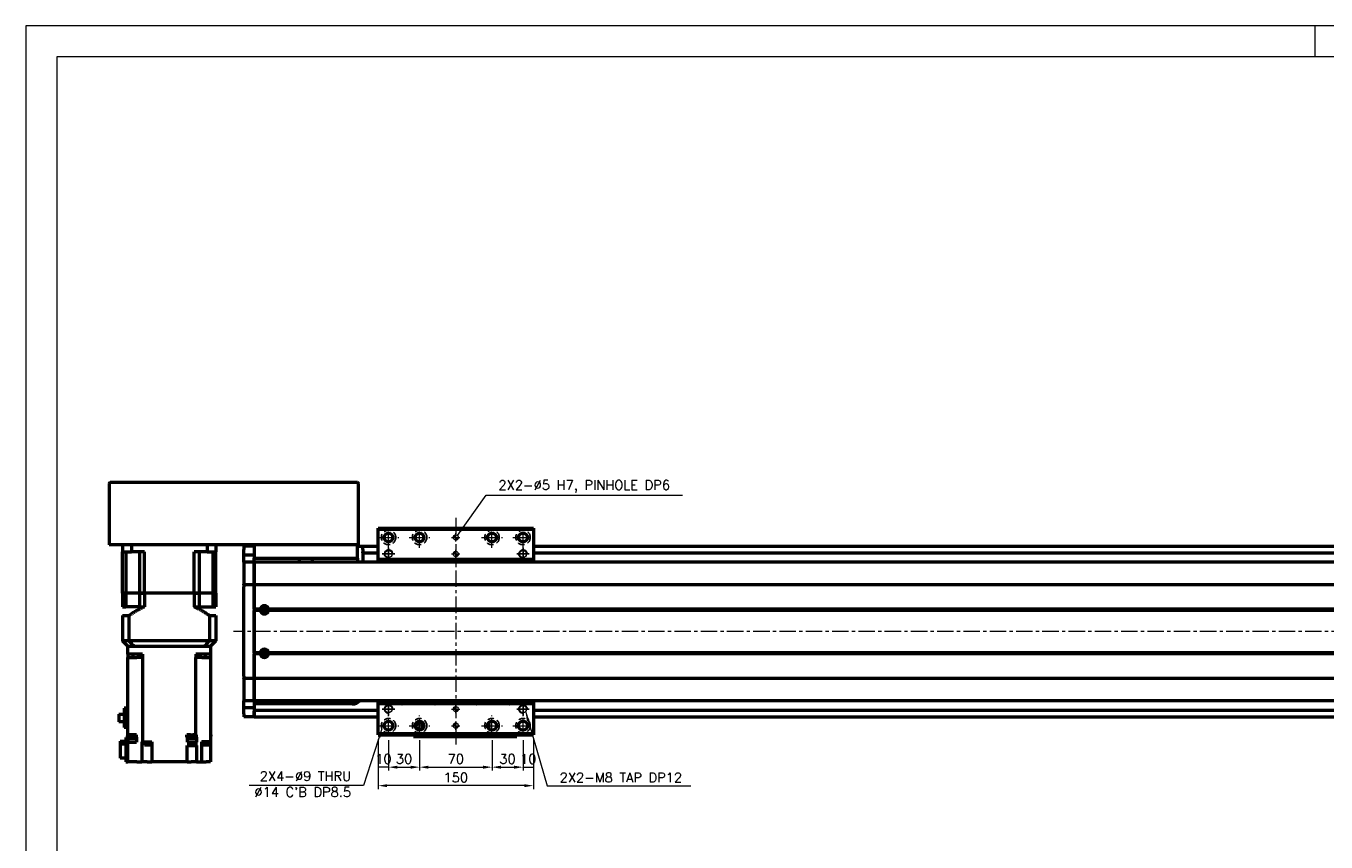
# Model space of a CAD drawing. Header units: millimetres. Extents: x 46891 to 51038, y 6223 to 10291.
# Tile 5 of 8: x 48547 to 49803, y 9502 to 10291. Entities that reach past the tile are written whole.
import ezdxf

# ---------------------------------------------------------------- set-up
doc = ezdxf.new("R2010")
doc.units = ezdxf.units.MM
doc.header["$LTSCALE"] = 0.5
doc.linetypes.add('CENTER', pattern=[50.8, 31.75, -6.35, 6.35, -6.35])
doc.linetypes.add('HIDDENX2', pattern=[19.05, 12.7, -6.35])
doc.layers.get('0').update_dxf_attribs({"lineweight": 20})
doc.layers.add('1', color=1, linetype='CENTER', lineweight=13)
doc.layers.add('외형선(ISO)', color=7, linetype='Continuous', lineweight=50)
for name, color, linetype in [('2', 2, 'HIDDENX2'), ('C', 1, 'CENTER'), ('DIM', 4, 'Continuous')]:
    doc.layers.add(name, color=color, linetype=linetype)
doc.styles.add('DSR TEXT', font='romans.shx', dxfattribs={"bigfont": 'whgtxt.shx'})
doc.styles.get("Standard").update_dxf_attribs({"font": 'romans.shx', "bigfont": 'whgtxt.shx'})
doc.dimstyles.new('DSR', dxfattribs={"dimscale": 2, "dimtxt": 3, "dimasz": 3, "dimexe": 0.5, "dimexo": 0.5, "dimgap": 0.5, "dimtad": 1, "dimdsep": 46, "dimtxsty": 'Standard', "dimcen": 2.5, "dimclrd": 4, "dimclre": 4, "dimclrt": 2, "dimadec": 0, "dimazin": 2, "dimtfac": 1, "dimtmove": 0, "dimatfit": 3, "dimfxl": 0, "dimlwd": -1, "dimlwe": -1, "dimarcsym": 0})

# ---------------------------------------------------------------- blocks, each defined once
blk = doc.blocks.new('A$C1C1952E1')
at = {"color": 1}
blk.add_lwpolyline([(0, 0), (420, 0), (420, 297), (0, 297)], close=True, dxfattribs=at)
at = {"color": 3}
blk.add_lwpolyline([(5, 5), (415, 5), (415, 292), (5, 292)], close=True, dxfattribs=at)
blk = doc.blocks.new('A$C33E56CC6')
h = blk.add_hatch()
h.set_pattern_fill('ANSI31', color=256, style=0)
h.set_pattern_definition([(45, (-7065.45672, -6508.5399), (-0.0883883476, 0.0883883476), [])])
h.paths.add_polyline_path([(4, 6.5, 0.414214), (1.5, 4), (4, 4)])
h.paths.add_polyline_path([(6.5, 4), (4, 4), (4, 1.5, 0.414214)])
blk.add_circle((4, 4), 2.5)
at = {"layer": '1'}
for p, q in [((0, 4), (8, 4)), ((4, 0), (4, 8))]:
    blk.add_line(p, q, dxfattribs=at)
blk = doc.blocks.new('tap8')
blk.add_circle((0, 0), 3.4)
at = {"layer": 'C', "color": 1, "linetype": 'CENTER'}
for p, q in [((-6, 0), (6, 0)), ((0, -6), (0, 6))]:
    blk.add_line(p, q, dxfattribs=at)
at = {"layer": 'DIM', "color": 3}
blk.add_arc((0, 0), 4, 263.8455, 189.4314, dxfattribs=at)
blk = doc.blocks.new('*D115')
at = {"color": 1, "linetype": 'ByBlock'}
for p, q in [((48887.1, 9601.3), (48887.1, 9570.9)), ((48897.1, 9600.3), (48897.1, 9570.9)), ((48897.1, 9574.2), (48887.1, 9574.2))]:
    blk.add_line(p, q, dxfattribs=at)
at = {"layer": 'Defpoints', "color": 0}
for p in [(48887.1, 9605.3), (48897.1, 9604.3), (48887.1, 9574.2)]:
    blk.add_point(p, dxfattribs=at)
at = {"color": 3, "insert": (48892.1, 9582.1), "char_height": 9.24, "attachment_point": 5, "style": 'DSR TEXT'}
blk.add_mtext('10', dxfattribs=at)
blk = doc.blocks.new('*D116')
at = {"color": 1, "linetype": 'ByBlock'}
for p, q in [((48897.1, 9600.3), (48897.1, 9570.9)), ((48927.1, 9600.3), (48927.1, 9570.9)), ((48905.7, 9574.2), (48918.5, 9574.2))]:
    blk.add_line(p, q, dxfattribs=at)
at = {"color": 1}
for points in [[(48905.7, 9575.6), (48905.7, 9572.7), (48897.1, 9574.2)], [(48918.5, 9575.6), (48918.5, 9572.7), (48927.1, 9574.2)]]:
    blk.add_solid(points, dxfattribs=at)
at = {"layer": 'Defpoints', "color": 0}
for p in [(48897.1, 9604.3), (48927.1, 9604.3), (48927.1, 9574.2)]:
    blk.add_point(p, dxfattribs=at)
at = {"color": 3, "insert": (48912.1, 9582.1), "char_height": 9.24, "attachment_point": 5, "style": 'DSR TEXT'}
blk.add_mtext('30', dxfattribs=at)
blk = doc.blocks.new('*D117')
at = {"color": 1, "linetype": 'ByBlock'}
for p, q in [((48927.1, 9600.3), (48927.1, 9570.9)), ((48997.1, 9600.3), (48997.1, 9570.9)), ((48935.7, 9574.2), (48988.5, 9574.2))]:
    blk.add_line(p, q, dxfattribs=at)
at = {"color": 1}
for points in [[(48935.7, 9575.6), (48935.7, 9572.7), (48927.1, 9574.2)], [(48988.5, 9575.6), (48988.5, 9572.7), (48997.1, 9574.2)]]:
    blk.add_solid(points, dxfattribs=at)
at = {"layer": 'Defpoints', "color": 0}
for p in [(48927.1, 9604.3), (48997.1, 9604.3), (48997.1, 9574.2)]:
    blk.add_point(p, dxfattribs=at)
at = {"color": 3, "insert": (48962.1, 9582.1), "char_height": 9.24, "attachment_point": 5, "style": 'DSR TEXT'}
blk.add_mtext('70', dxfattribs=at)
blk = doc.blocks.new('*D118')
at = {"color": 1, "linetype": 'ByBlock'}
for p, q in [((48997.1, 9600.3), (48997.1, 9570.9)), ((49027.1, 9600.3), (49027.1, 9570.9)), ((49005.7, 9574.2), (49018.5, 9574.2))]:
    blk.add_line(p, q, dxfattribs=at)
at = {"color": 1}
for points in [[(49005.7, 9575.6), (49005.7, 9572.7), (48997.1, 9574.2)], [(49018.5, 9575.6), (49018.5, 9572.7), (49027.1, 9574.2)]]:
    blk.add_solid(points, dxfattribs=at)
at = {"layer": 'Defpoints', "color": 0}
for p in [(48997.1, 9604.3), (49027.1, 9604.3), (49027.1, 9574.2)]:
    blk.add_point(p, dxfattribs=at)
at = {"color": 3, "insert": (49012.1, 9582.1), "char_height": 9.24, "attachment_point": 5, "style": 'DSR TEXT'}
blk.add_mtext('30', dxfattribs=at)
blk = doc.blocks.new('*D119')
at = {"color": 1, "linetype": 'ByBlock'}
for p, q in [((49027.1, 9600.3), (49027.1, 9570.9)), ((49037.1, 9601.3), (49037.1, 9570.9)), ((49027.1, 9574.2), (49037.1, 9574.2))]:
    blk.add_line(p, q, dxfattribs=at)
at = {"layer": 'Defpoints', "color": 0}
for p in [(49027.1, 9604.3), (49037.1, 9605.3), (49037.1, 9574.2)]:
    blk.add_point(p, dxfattribs=at)
at = {"color": 3, "insert": (49032.1, 9582.1), "char_height": 9.24, "attachment_point": 5, "style": 'DSR TEXT'}
blk.add_mtext('10', dxfattribs=at)
blk = doc.blocks.new('*D120')
at = {"color": 1, "linetype": 'ByBlock'}
for p, q in [((48887.1, 9601.3), (48887.1, 9553)), ((49037.1, 9601.3), (49037.1, 9553)), ((49028.5, 9556.3), (48895.7, 9556.3))]:
    blk.add_line(p, q, dxfattribs=at)
at = {"color": 1}
for points in [[(48895.7, 9557.7), (48895.7, 9554.9), (48887.1, 9556.3)], [(49028.5, 9557.7), (49028.5, 9554.9), (49037.1, 9556.3)]]:
    blk.add_solid(points, dxfattribs=at)
at = {"layer": 'Defpoints', "color": 0}
for p in [(48887.1, 9605.3), (49037.1, 9605.3), (48887.1, 9556.3)]:
    blk.add_point(p, dxfattribs=at)
at = {"color": 3, "insert": (48962.1, 9564.2), "char_height": 9.24, "attachment_point": 5, "style": 'DSR TEXT'}
blk.add_mtext('150', dxfattribs=at)

msp = doc.modelspace()

# ---------------------------------------------------------------- linework, layer by layer
at = {"color": 1}
msp.add_line((49792.37032, 10290.76982), (49792.37032, 10261.11032), dxfattribs=at)
at = {"layer": '1'}
for p, q in [((48962.08964, 9815.28579), (48962.08964, 9595.28579)), ((48897.08964, 9786.28579), (48897.08964, 9806.28579)), ((48927.08964, 9786.28579), (48927.08964, 9806.28579)), ((48997.08964, 9786.28579), (48997.08964, 9806.28579)), ((49027.08964, 9786.28579), (49027.08964, 9806.28579)), ((48887.08964, 9796.28579), (48907.08964, 9796.28579)), ((48917.08964, 9796.28579), (48937.08964, 9796.28579)), ((48987.08964, 9796.28579), (49007.08964, 9796.28579)), ((49017.08964, 9796.28579), (49037.08964, 9796.28579)), ((50637.08964, 9705.28579), (48747.08964, 9705.28579)), ((48887.08964, 9614.28579), (48907.08964, 9614.28579)), ((48897.08964, 9604.28579), (48897.08964, 9624.28579)), ((48917.08964, 9614.28579), (48937.08964, 9614.28579)), ((48927.08964, 9604.28579), (48927.08964, 9624.28579)), ((48987.08964, 9614.28579), (49007.08964, 9614.28579)), ((48997.08964, 9604.28579), (48997.08964, 9624.28579)), ((49017.08964, 9614.28579), (49037.08964, 9614.28579)), ((49027.08964, 9604.28579), (49027.08964, 9624.28579))]:
    msp.add_line(p, q, dxfattribs=at)
at = {"layer": '2'}
for centre in [(48897.08964, 9796.28579), (48927.08964, 9796.28579), (48997.08964, 9796.28579), (49027.08964, 9796.28579), (48897.08964, 9614.28579), (48927.08964, 9614.28579), (48997.08964, 9614.28579), (49027.08964, 9614.28579)]:
    msp.add_circle(centre, 7, dxfattribs=at)
at = {"layer": '외형선(ISO)'}
for p, q in [((48627.08964, 9848.28579), (48627.08964, 9789.28579)), ((48867.08964, 9849.28579), (48628.08964, 9849.28579)), ((48868.08964, 9789.28579), (48868.08964, 9848.28579)), ((48887.08964, 9804.28579), (48887.08964, 9805.28579)), ((48887.08964, 9805.28579), (49037.08964, 9805.28579)), ((48887.08964, 9804.28579), (49037.08964, 9804.28579)), ((48887.08964, 9775.28579), (48887.08964, 9804.28579)), ((49037.08964, 9805.28579), (49037.08964, 9804.28579)), ((49037.08964, 9804.28579), (49037.08964, 9775.28579)), ((48628.08964, 9789.28579), (48627.08964, 9789.28579)), ((48867.08964, 9789.28579), (48628.08964, 9789.28579)), ((48640.08964, 9789.28579), (48640.08964, 9782.28579)), ((48648.49729, 9789.28579), (48648.49729, 9782.28579)), ((48721.68199, 9789.28579), (48721.68199, 9782.28579)), ((48730.08964, 9789.28579), (48730.08964, 9782.28579)), ((48767.08964, 9789.28579), (48767.08964, 9776.28579)), ((48867.08964, 9776.28579), (48867.08964, 9789.28579)), ((48868.08964, 9789.28579), (48867.08964, 9789.28579)), ((48640.08964, 9782.28579), (48648.49729, 9782.28579)), ((48640.08964, 9742.28579), (48640.08964, 9782.28579)), ((48643.03742, 9782.28579), (48643.03742, 9742.28579)), ((48661.08964, 9782.28579), (48648.49729, 9782.28579)), ((48656.23464, 9782.28579), (48656.23464, 9742.28579)), ((48661.08964, 9742.28579), (48661.08964, 9782.28579)), ((48721.68199, 9782.28579), (48709.08964, 9782.28579)), ((48709.08964, 9742.28579), (48709.08964, 9782.28579)), ((48713.94464, 9782.28579), (48713.94464, 9742.28579)), ((48721.68199, 9782.28579), (48730.08964, 9782.28579)), ((48727.14186, 9782.28579), (48727.14186, 9742.28579)), ((48730.08964, 9742.28579), (48730.08964, 9782.28579)), ((48757.08964, 9787.78579), (48757.08964, 9784.78579)), ((48767.08964, 9787.78579), (48757.08964, 9787.78579)), ((48757.08964, 9781.84619), (48757.08964, 9784.78579)), ((48757.08964, 9779.04616), (48757.08964, 9781.84619)), ((48757.08964, 9772.35245), (48757.08964, 9779.04616)), ((48767.08964, 9779.04616), (48757.08964, 9779.04616)), ((48767.08964, 9773.26493), (48767.08964, 9776.28579)), ((48767.08964, 9776.28579), (48867.08964, 9776.28579)), ((48810.68652, 9776.28579), (48810.68652, 9772.28579)), ((48823.49277, 9772.28579), (48823.49277, 9776.28579)), ((48867.08964, 9787.78579), (48872.08964, 9787.78579)), ((48867.08964, 9776.28579), (48867.08964, 9772.28579)), ((48872.08964, 9784.78579), (48872.08964, 9787.78579)), ((48872.08964, 9787.78579), (48887.08964, 9787.78579)), ((48872.08964, 9784.78579), (48872.08964, 9782.28579)), ((48872.08964, 9781.28579), (48872.08964, 9782.28579)), ((48872.08964, 9781.28579), (48872.08964, 9777.28579)), ((48872.08964, 9781.28579), (48887.08964, 9781.28579)), ((48872.08964, 9777.28579), (48872.08964, 9772.28579)), ((49037.08964, 9787.78579), (50617.08964, 9787.78579)), ((49037.08964, 9781.28579), (50617.08964, 9781.28579)), ((48757.08964, 9772.28579), (48757.08964, 9772.35245)), ((48767.08964, 9772.35245), (48757.08964, 9772.35245)), ((48757.08964, 9772.28579), (48757.08964, 9769.58944)), ((48767.08964, 9772.28579), (48757.08964, 9772.28579)), ((48757.08964, 9769.58944), (48757.08964, 9750.98132)), ((48767.08964, 9773.26493), (48767.08964, 9772.35245)), ((48767.08964, 9772.35245), (48767.08964, 9772.28579)), ((48767.08964, 9769.58944), (48767.08964, 9772.28579)), ((50617.08964, 9772.28579), (48767.08964, 9772.28579)), ((48767.08964, 9772.28579), (48767.08964, 9769.58944)), ((48767.08964, 9750.98132), (48767.08964, 9769.58944)), ((48767.08964, 9769.58944), (48767.08964, 9750.98132)), ((48887.08964, 9772.28579), (48887.08964, 9775.28579)), ((48887.08964, 9775.28579), (49037.08964, 9775.28579)), ((49037.08964, 9775.28579), (49037.08964, 9772.28579)), ((48757.08964, 9750.5132), (48757.08964, 9750.98132)), ((48767.08964, 9750.98132), (48767.08964, 9750.5132)), ((48767.08964, 9750.5132), (48767.08964, 9750.98132)), ((48643.03742, 9742.28579), (48640.08964, 9742.28579)), ((48640.08964, 9742.28579), (48643.03742, 9742.28579)), ((48640.08964, 9742.28579), (48640.08964, 9729.28579)), ((48649.73464, 9742.28579), (48643.03742, 9742.28579)), ((48649.73464, 9742.28579), (48643.03742, 9742.28579)), ((48643.03742, 9742.28579), (48643.03742, 9729.28579)), ((48656.23464, 9742.28579), (48649.73464, 9742.28579)), ((48656.23464, 9742.28579), (48649.73464, 9742.28579)), ((48661.08964, 9742.28579), (48656.23464, 9742.28579)), ((48656.23464, 9742.28579), (48661.08964, 9742.28579)), ((48656.23464, 9742.28579), (48656.23464, 9729.28579)), ((48709.08964, 9742.28579), (48661.08964, 9742.28579)), ((48709.08964, 9742.28579), (48661.08964, 9742.28579)), ((48661.08964, 9742.28579), (48661.08964, 9729.28579)), ((48713.94464, 9742.28579), (48709.08964, 9742.28579)), ((48709.08964, 9742.28579), (48713.94464, 9742.28579)), ((48709.08964, 9742.28579), (48709.08964, 9729.28579)), ((48720.44464, 9742.28579), (48713.94464, 9742.28579)), ((48720.44464, 9742.28579), (48713.94464, 9742.28579)), ((48713.94464, 9742.28579), (48713.94464, 9729.28579)), ((48727.14186, 9742.28579), (48720.44464, 9742.28579)), ((48727.14186, 9742.28579), (48720.44464, 9742.28579)), ((48730.08964, 9742.28579), (48727.14186, 9742.28579)), ((48727.14186, 9742.28579), (48730.08964, 9742.28579)), ((48727.14186, 9742.28579), (48727.14186, 9729.28579)), ((48730.08964, 9742.28579), (48730.08964, 9729.28579)), ((48757.08964, 9750.5132), (48757.08964, 9748.5132)), ((48767.08964, 9750.5132), (48757.08964, 9750.5132)), ((48757.08964, 9662.05839), (48757.08964, 9748.5132)), ((48767.08964, 9748.5132), (48767.08964, 9750.5132)), ((50617.08964, 9750.5132), (48767.08964, 9750.5132)), ((48767.08964, 9750.5132), (48767.08964, 9748.5132)), ((48767.08964, 9748.5132), (48767.08964, 9662.05839)), ((48767.08964, 9726.78579), (48767.08964, 9748.5132)), ((48640.08964, 9729.28579), (48643.03742, 9729.28579)), ((48656.23464, 9729.28579), (48643.03742, 9729.28579)), ((48656.23464, 9729.28579), (48661.08964, 9729.28579)), ((48709.08964, 9729.28579), (48713.94464, 9729.28579)), ((48713.94464, 9729.28579), (48727.14186, 9729.28579)), ((48727.14186, 9729.28579), (48730.08964, 9729.28579)), ((48773.12101, 9726.78579), (48767.08964, 9726.78579)), ((48773.58964, 9726.28579), (48767.08964, 9726.28579)), ((48773.12101, 9725.78579), (48767.08964, 9725.78579)), ((48767.08964, 9684.78579), (48767.08964, 9725.78579)), ((50603.58964, 9726.28579), (48780.58964, 9726.28579)), ((50603.12101, 9726.78579), (48781.05827, 9726.78579)), ((50603.12101, 9725.78579), (48781.05827, 9725.78579)), ((48640.08964, 9720.73579), (48646.08705, 9720.73579)), ((48640.08964, 9720.73579), (48640.08964, 9696.28579)), ((48646.08705, 9720.73579), (48646.08705, 9696.28579)), ((48724.09224, 9720.73579), (48730.08964, 9720.73579)), ((48724.09224, 9720.73579), (48724.09224, 9696.28579)), ((48730.08964, 9720.73579), (48730.08964, 9696.28579)), ((48775.81385, 9725.28579), (48778.36543, 9725.28579)), ((48646.08705, 9696.28579), (48640.08964, 9696.28579)), ((48645.08964, 9691.28579), (48640.08964, 9696.28579)), ((48645.08964, 9683.28579), (48645.08964, 9691.28579)), ((48645.08964, 9691.28579), (48645.17773, 9691.28579)), ((48645.17773, 9691.28579), (48650.98261, 9691.28579)), ((48724.09224, 9696.28579), (48646.08705, 9696.28579)), ((48650.98261, 9691.28579), (48651.08596, 9691.28579)), ((48651.08596, 9691.28579), (48719.09332, 9691.28579)), ((48652.08964, 9691.28579), (48718.08964, 9691.28579)), ((48719.19667, 9691.28579), (48719.09332, 9691.28579)), ((48719.19667, 9691.28579), (48725.00155, 9691.28579)), ((48730.08964, 9696.28579), (48724.09224, 9696.28579)), ((48725.08964, 9691.28579), (48725.00155, 9691.28579)), ((48730.08964, 9696.28579), (48725.08964, 9691.28579)), ((48725.08964, 9691.28579), (48725.08964, 9683.28579)), ((48645.08964, 9683.28579), (48645.08964, 9680.28579)), ((48652.08964, 9683.28579), (48645.08964, 9683.28579)), ((48645.08964, 9680.28579), (48653.6458, 9680.28579)), ((48645.08964, 9605.28579), (48645.08964, 9680.28579)), ((48650.22536, 9680.28579), (48650.22536, 9683.28579)), ((48659.43207, 9683.28579), (48652.08964, 9683.28579)), ((48658.75697, 9680.28579), (48653.6458, 9680.28579)), ((48658.75697, 9680.28579), (48659.42345, 9680.28579)), ((48659.01276, 9683.28579), (48659.01276, 9680.28579)), ((48659.42345, 9680.28579), (48659.43207, 9680.28579)), ((48659.42345, 9680.28579), (48659.42345, 9598.78579)), ((48659.43207, 9683.28579), (48659.43207, 9680.28579)), ((48710.74721, 9683.28579), (48710.74721, 9680.28579)), ((48718.08964, 9683.28579), (48710.74721, 9683.28579)), ((48710.74721, 9680.28579), (48710.75583, 9680.28579)), ((48710.75583, 9680.28579), (48711.42231, 9680.28579)), ((48710.75583, 9605.28579), (48710.75583, 9680.28579)), ((48711.16652, 9683.28579), (48711.16652, 9680.28579)), ((48716.53349, 9680.28579), (48711.42231, 9680.28579)), ((48716.53349, 9680.28579), (48725.08964, 9680.28579)), ((48725.08964, 9683.28579), (48718.08964, 9683.28579)), ((48719.95392, 9683.28579), (48719.95392, 9680.28579)), ((48725.08964, 9683.28579), (48725.08964, 9680.28579)), ((48725.08964, 9680.28579), (48725.08964, 9598.78579)), ((48773.12101, 9684.78579), (48767.08964, 9684.78579)), ((48773.58964, 9684.28579), (48767.08964, 9684.28579)), ((48773.12101, 9683.78579), (48767.08964, 9683.78579)), ((48767.08964, 9662.05839), (48767.08964, 9683.78579)), ((48775.81385, 9685.28579), (48778.36543, 9685.28579)), ((50603.58964, 9684.28579), (48780.58964, 9684.28579)), ((50603.12101, 9684.78579), (48781.05827, 9684.78579)), ((50603.12101, 9683.78579), (48781.05827, 9683.78579)), ((48757.08964, 9662.05839), (48757.08964, 9660.05839)), ((48757.08964, 9659.59027), (48757.08964, 9660.05839)), ((48767.08964, 9660.05839), (48757.08964, 9660.05839)), ((48757.08964, 9659.59027), (48757.08964, 9640.98215)), ((48767.08964, 9660.05839), (48767.08964, 9662.05839)), ((48767.08964, 9662.05839), (48767.08964, 9660.05839)), ((48767.08964, 9660.05839), (48767.08964, 9659.59027)), ((50617.08964, 9660.05839), (48767.08964, 9660.05839)), ((48767.08964, 9659.59027), (48767.08964, 9660.05839)), ((48767.08964, 9640.98215), (48767.08964, 9659.59027)), ((48767.08964, 9659.59027), (48767.08964, 9640.98215)), ((48757.08964, 9640.98215), (48757.08964, 9638.28579)), ((48757.08964, 9638.21914), (48757.08964, 9638.28579)), ((48767.08964, 9638.28579), (48757.08964, 9638.28579)), ((48757.08964, 9631.52543), (48757.08964, 9638.21914)), ((48767.08964, 9638.21914), (48757.08964, 9638.21914)), ((48767.08964, 9638.28579), (48767.08964, 9640.98215)), ((48767.08964, 9640.98215), (48767.08964, 9638.28579)), ((48767.08964, 9638.28579), (48767.08964, 9638.21914)), ((50617.08964, 9638.28579), (48767.08964, 9638.28579)), ((48767.08964, 9638.21914), (48767.08964, 9631.52543)), ((48887.08964, 9635.28579), (48887.08964, 9638.28579)), ((49037.08964, 9638.28579), (49037.08964, 9635.28579)), ((48636.28964, 9625.41079), (48641.68964, 9625.41079)), ((48636.28964, 9625.41079), (48636.28964, 9617.96079)), ((48645.08964, 9631.18579), (48641.68964, 9631.18579)), ((48641.68964, 9631.18579), (48641.68964, 9612.63579)), ((48757.08964, 9628.7254), (48757.08964, 9631.52543)), ((48767.08964, 9631.52543), (48757.08964, 9631.52543)), ((48757.08964, 9625.78579), (48757.08964, 9628.7254)), ((48757.08964, 9625.78579), (48757.08964, 9622.78579)), ((48862.08964, 9635.28579), (48767.08964, 9635.28579)), ((48767.08964, 9631.52543), (48767.08964, 9628.7254)), ((48767.08964, 9629.28579), (48887.08964, 9629.28579)), ((48767.08964, 9628.7254), (48767.08964, 9625.78579)), ((48767.08964, 9625.78579), (48767.08964, 9628.28579)), ((48767.08964, 9625.78579), (48767.08964, 9622.78579)), ((48767.08964, 9622.78579), (48767.08964, 9625.78579)), ((48887.08964, 9606.28579), (48887.08964, 9635.28579)), ((49037.08964, 9635.28579), (48887.08964, 9635.28579)), ((49037.08964, 9635.28579), (49037.08964, 9606.28579)), ((49037.08964, 9629.28579), (50617.08964, 9629.28579)), ((48641.68964, 9617.96079), (48636.28964, 9617.96079)), ((48645.08964, 9612.63579), (48641.68964, 9612.63579)), ((48767.08964, 9622.78579), (48757.08964, 9622.78579)), ((48767.08964, 9622.78579), (48887.08964, 9622.78579)), ((48992.98964, 9615.40495), (48992.98964, 9613.16664)), ((48994.28964, 9616.58581), (48993.51579, 9616.58581)), ((48994.28964, 9616.58581), (48994.28964, 9617.48306)), ((48994.28964, 9611.08853), (48994.28964, 9616.58581)), ((49037.08964, 9622.78579), (50617.08964, 9622.78579)), ((48645.08964, 9602.78579), (48643.08964, 9602.78579)), ((48643.08964, 9602.78579), (48643.08964, 9579.28579)), ((48644.86974, 9605.28579), (48645.08964, 9605.28579)), ((48644.86974, 9605.28579), (48644.86974, 9604.28579)), ((48652.46974, 9604.28579), (48644.86974, 9604.28579)), ((48653.5287, 9605.28579), (48645.08964, 9605.28579)), ((48645.08964, 9603.28579), (48645.08964, 9604.28579)), ((48645.08964, 9602.78579), (48645.08964, 9603.28579)), ((48645.08964, 9603.28579), (48645.16974, 9603.28579)), ((48645.08964, 9602.78579), (48645.08964, 9598.28579)), ((48645.16974, 9604.28579), (48645.16974, 9601.68579)), ((48652.16974, 9601.68579), (48645.16974, 9601.68579)), ((48652.16974, 9604.28579), (48652.16974, 9601.68579)), ((48653.48964, 9603.28579), (48652.16974, 9603.28579)), ((48652.46974, 9605.28579), (48652.46974, 9604.28579)), ((48653.48964, 9603.28579), (48653.5287, 9603.28579)), ((48653.48964, 9603.28579), (48653.48964, 9598.28579)), ((48653.5287, 9603.28579), (48653.5287, 9605.28579)), ((48702.28822, 9603.28579), (48702.28822, 9605.28579)), ((48705.52634, 9605.28579), (48702.28822, 9605.28579)), ((48702.28822, 9603.28579), (48702.28964, 9603.28579)), ((48702.28964, 9603.28579), (48702.28964, 9598.28579)), ((48703.30026, 9603.28579), (48702.28964, 9603.28579)), ((48703.00026, 9605.28579), (48703.00026, 9604.28579)), ((48710.60026, 9604.28579), (48703.00026, 9604.28579)), ((48703.30026, 9604.28579), (48703.30026, 9601.68579)), ((48710.30026, 9601.68579), (48703.30026, 9601.68579)), ((48705.52634, 9605.28579), (48708.07418, 9605.28579)), ((48710.75583, 9605.28579), (48708.07418, 9605.28579)), ((48710.30026, 9604.28579), (48710.30026, 9601.68579)), ((48710.30026, 9603.28579), (48711.41159, 9603.28579)), ((48710.60026, 9605.28579), (48710.60026, 9604.28579)), ((48711.41427, 9605.28579), (48710.75583, 9605.28579)), ((48711.41159, 9603.28579), (48711.41427, 9603.28579)), ((48711.41159, 9603.28579), (48711.41159, 9598.28579)), ((48711.41427, 9603.28579), (48711.41427, 9605.28579)), ((48725.08964, 9605.28579), (48725.30954, 9605.28579)), ((48725.30954, 9604.28579), (48725.08964, 9604.28579)), ((48725.30954, 9605.28579), (48725.30954, 9604.28579)), ((48887.08964, 9605.28579), (48887.08964, 9606.28579)), ((49037.08964, 9606.28579), (48887.08964, 9606.28579)), ((48887.08964, 9605.28579), (49037.08964, 9605.28579)), ((48921.08964, 9605.28579), (48921.08964, 9603.78584)), ((48921.08964, 9603.78582), (48921.08964, 9603.78584)), ((48921.08964, 9603.78582), (48971.08964, 9603.78582)), ((48924.08964, 9603.78584), (48968.08964, 9603.78584)), ((48971.08964, 9605.28579), (48971.08964, 9603.78584)), ((48971.08964, 9603.78584), (48971.08964, 9605.28579)), ((48971.08964, 9603.78582), (48971.08964, 9603.78584)), ((48971.08964, 9603.78582), (49021.08964, 9603.78582)), ((48974.08964, 9603.78584), (49018.08964, 9603.78584)), ((49021.08964, 9603.78584), (49021.08964, 9605.28579)), ((49037.08964, 9606.28579), (49037.08964, 9605.28579)), ((48637.58964, 9599.19138), (48643.08964, 9599.19138)), ((48637.58964, 9599.19138), (48637.58964, 9596.87586)), ((48637.58964, 9596.87586), (48643.08964, 9596.87586)), ((48637.58964, 9596.87586), (48637.58964, 9582.98021)), ((48645.08964, 9598.28579), (48653.48964, 9598.28579)), ((48645.08964, 9579.28579), (48645.08964, 9598.28579)), ((48658.72253, 9598.78579), (48658.72253, 9579.28579)), ((48658.72253, 9598.78579), (48658.75697, 9598.78579)), ((48659.42345, 9598.78579), (48658.75697, 9598.78579)), ((48659.42345, 9598.78579), (48668.38964, 9598.78579)), ((48660.89107, 9598.28579), (48660.89107, 9598.78579)), ((48666.89107, 9598.28579), (48660.89107, 9598.28579)), ((48660.94107, 9597.58579), (48660.94107, 9598.28579)), ((48666.84107, 9597.58579), (48660.94107, 9597.58579)), ((48661.14107, 9595.58579), (48661.14107, 9597.58579)), ((48666.64107, 9595.58579), (48661.14107, 9595.58579)), ((48666.64107, 9595.58579), (48666.64107, 9597.58579)), ((48666.84107, 9597.58579), (48666.84107, 9598.28579)), ((48666.89107, 9598.28579), (48666.89107, 9598.78579)), ((48668.38964, 9598.78579), (48668.38964, 9579.28579)), ((48702.28964, 9598.28579), (48710.75583, 9598.28579)), ((48702.28964, 9579.28579), (48702.28964, 9595.28579)), ((48702.28964, 9595.28579), (48710.75583, 9595.28579)), ((48710.75583, 9598.28579), (48710.75583, 9595.28579)), ((48710.75583, 9598.28579), (48711.41159, 9598.28579)), ((48711.41159, 9595.28579), (48710.75583, 9595.28579)), ((48711.41159, 9595.28579), (48711.41159, 9579.28579)), ((48716.18964, 9598.78579), (48716.18964, 9579.28579)), ((48716.18964, 9598.78579), (48716.53349, 9598.78579)), ((48725.08964, 9598.78579), (48716.53349, 9598.78579)), ((48717.65058, 9598.28579), (48717.65058, 9598.78579)), ((48723.65058, 9598.28579), (48717.65058, 9598.28579)), ((48717.70058, 9597.58579), (48717.70058, 9598.28579)), ((48723.60058, 9597.58579), (48717.70058, 9597.58579)), ((48717.90058, 9595.58579), (48717.90058, 9597.58579)), ((48723.40058, 9595.58579), (48717.90058, 9595.58579)), ((48723.40058, 9595.58579), (48723.40058, 9597.58579)), ((48723.60058, 9597.58579), (48723.60058, 9598.28579)), ((48723.65058, 9598.28579), (48723.65058, 9598.78579)), ((48725.08964, 9598.78579), (48725.08964, 9579.28579)), ((48643.08964, 9582.98021), (48637.58964, 9582.98021)), ((48643.08964, 9579.28579), (48645.08964, 9579.28579)), ((48653.6458, 9579.28579), (48645.08964, 9579.28579)), ((48653.6458, 9579.28579), (48658.72253, 9579.28579)), ((48663.88964, 9579.28579), (48658.72253, 9579.28579)), ((48663.88964, 9579.28579), (48668.38964, 9579.28579)), ((48702.28964, 9579.28579), (48668.38964, 9579.28579)), ((48702.28964, 9579.28579), (48706.28964, 9579.28579)), ((48711.41159, 9579.28579), (48706.28964, 9579.28579)), ((48711.42231, 9579.28579), (48711.41159, 9579.28579)), ((48711.42231, 9579.28579), (48716.18964, 9579.28579)), ((48716.18964, 9579.28579), (48720.68964, 9579.28579)), ((48725.08964, 9579.28579), (48720.68964, 9579.28579))]:
    msp.add_line(p, q, dxfattribs=at)
for centre, radius in [((48897.08964, 9796.28579), 4.25), ((48927.08964, 9796.28579), 4.25), ((48997.08964, 9796.28579), 4.25), ((49027.08964, 9796.28579), 4.25), ((48777.08964, 9726.28579), 2.25), ((48777.08964, 9726.28579), 1.621), ((48777.08964, 9684.28579), 2.25), ((48777.08964, 9684.28579), 1.621), ((48897.08964, 9614.28579), 4.25), ((48927.08964, 9614.28579), 4.25), ((48997.08964, 9614.28579), 4.25), ((49027.08964, 9614.28579), 4.25)]:
    msp.add_circle(centre, radius, dxfattribs=at)
for centre, radius, start, end in [((48628.08964, 9848.28579), 1, 90, 180), ((48867.08964, 9848.28579), 1, 0, 90), ((48910.08964, 9770.28579), 4.75, 24.90105547, 155.09894453), ((48910.08964, 9770.28579), 2.75, 46.65822603, 133.34177397), ((48942.08964, 9770.28579), 4.75, 24.90105547, 155.09894453), ((48942.08964, 9770.28579), 2.75, 46.65822603, 133.34177397), ((48982.08964, 9770.28579), 4.75, 24.90105547, 155.09894453), ((48982.08964, 9770.28579), 2.75, 46.65822603, 133.34177397), ((49014.08964, 9770.28579), 4.75, 24.90105547, 155.09894453), ((49014.08964, 9770.28579), 2.75, 46.65822603, 133.34177397), ((48777.08964, 9726.28579), 4, 7.18075578, 172.81924422), ((48777.08964, 9726.28579), 4, 187.18075578, 352.81924422), ((48777.08964, 9684.28579), 4, 7.18075578, 172.81924422), ((48777.08964, 9684.28579), 4, 187.18075589, 352.81924411), ((48862.08964, 9645.28579), 10, 270, 315.57299586), ((48910.08964, 9640.28579), 4.75, 204.90106926, 335.09893074), ((48910.08964, 9640.28579), 2.75, 226.65825749, 313.34174251), ((48942.08964, 9640.28579), 4.75, 204.90106926, 335.09893074), ((48942.08964, 9640.28579), 2.75, 226.65825749, 313.34174251), ((48982.08964, 9640.28579), 4.75, 204.90106926, 335.09893074), ((48982.08964, 9640.28579), 2.75, 226.65825749, 313.34174251), ((49014.08964, 9640.28579), 4.75, 204.90106926, 335.09893074), ((49014.08964, 9640.28579), 2.75, 226.65825749, 313.34174251), ((48925.08964, 9617.2858), 1.2295, 190.08094519, 57.29912189), ((48931.08964, 9617.2858), 2.5, 158.70667395, 275.03319204), ((48931.08964, 9610.2858), 2.5, 90.53966428, 179.46039096), ((48925.08964, 9610.2858), 1.2295, 351.71392436, 135.1559291)]:
    msp.add_arc(centre, radius, start, end, dxfattribs=at)
for centre, major_axis, start_param, end_param in [((48924.08964, 9603.78584), (-3, 0), 4.7122462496, 6.28289987), ((48968.08964, 9603.78584), (3, 0), 6.2830424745, 7.853981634), ((48974.08964, 9603.78584), (-3, 0), 4.712388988, 6.2831853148), ((49018.08964, 9603.78584), (3, 0), 0, 1.5707963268)]:
    msp.add_ellipse(centre, major_axis=major_axis, ratio=0.00001, start_param=start_param, end_param=end_param, dxfattribs=at)
for points, weights in [([(48661.08964, 9729.28579), (48654.1685, 9726.02879), (48646.08705, 9720.73579)], [1.35416666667, 1.30973118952, 1.24342419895]), ([(48724.09224, 9720.73579), (48716.01078, 9726.02879), (48709.08964, 9729.28579)], [1.24342419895, 1.30973118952, 1.35416666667])]:
    msp.add_rational_spline(points, weights, degree=2, dxfattribs=at)
for points, degree in [([(48773.58964, 9726.28579), (48773.35533, 9726.52011), (48773.12101, 9726.78579)], 2), ([(48773.12101, 9725.78579), (48773.35533, 9726.05148), (48773.58964, 9726.28579)], 2), ([(48781.05827, 9726.78579), (48780.82395, 9726.52011), (48780.58964, 9726.28579)], 2), ([(48780.58964, 9726.28579), (48780.82395, 9726.05148), (48781.05827, 9725.78579)], 2), ([(48646.08705, 9696.28579), (48646.65573, 9695.71657), (48647.78425, 9694.58722), (48649.45064, 9692.92043), (48650.5438, 9691.82762), (48651.08596, 9691.28579)], 3), ([(48719.09332, 9691.28579), (48719.63576, 9691.82789), (48720.72928, 9692.92107), (48722.39568, 9694.58787), (48723.52383, 9695.71685), (48724.09224, 9696.28579)], 3), ([(48773.58964, 9684.28579), (48773.35533, 9684.52011), (48773.12101, 9684.78579)], 2), ([(48773.12101, 9683.78579), (48773.35533, 9684.05148), (48773.58964, 9684.28579)], 2), ([(48781.05827, 9684.78579), (48780.82395, 9684.52011), (48780.58964, 9684.28579)], 2), ([(48780.58964, 9684.28579), (48780.82395, 9684.05148), (48781.05827, 9683.78579)], 2)]:
    msp.add_open_spline(points, degree=degree, dxfattribs=at)

# ---------------------------------------------------------------- block references
at = {"xscale": 5.931900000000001, "yscale": 5.931900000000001, "zscale": 5.931900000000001}
msp.add_blockref('A$C1C1952E1', (48546.67132, 8528.99552), dxfattribs=at)
for p in [(48958.08964, 9792.2858), (48958.08964, 9776.2858), (48958.08964, 9626.2858), (48958.08964, 9610.2858)]:
    msp.add_blockref('A$C33E56CC6', p)
at = {"rotation": 90}
for p in [(48897.08964, 9780.28579), (49027.08964, 9780.28579), (48897.08964, 9630.28579), (49027.08964, 9630.28579)]:
    msp.add_blockref('tap8', p, dxfattribs=at)

# ---------------------------------------------------------------- texts
at = {"color": 3, "char_height": 9.24, "style": 'DSR TEXT'}
for s, insert, attachment_point in [('2X2-%%C5 H7, PINHOLE DP6', (49003.27909, 9851.60921), 1), ("2X4-%%C9 THRU\\P%%C14 C'B DP8.5", (48860.8909, 9570.14798), 3), ('2X2-M8 TAP DP12', (49062.45165, 9568.77434), 1)]:
    msp.add_mtext(s, dxfattribs=dict(at, insert=insert, attachment_point=attachment_point))

# ---------------------------------------------------------------- dimensions: what is measured, and where the dimension line sits
for base, p1, p2, picture, middle in [((48887.08964, 9574.15875), (48897.08964, 9604.28579), (48887.08964, 9605.28579), '*D115', (48892.08964, 9582.07875)), ((48887.08964, 9556.29853), (49037.08964, 9605.28579), (48887.08964, 9605.28579), '*D120', (48962.08964, 9564.21853)), ((48927.08964, 9574.15875), (48897.08964, 9604.28579), (48927.08964, 9604.28579), '*D116', (48912.08964, 9582.07875)), ((48997.08964, 9574.15875), (48927.08964, 9604.28579), (48997.08964, 9604.28579), '*D117', (48962.08964, 9582.07875)), ((49027.08964, 9574.15875), (48997.08964, 9604.28579), (49027.08964, 9604.28579), '*D118', (49012.08964, 9582.07875)), ((49037.08964, 9574.15875), (49027.08964, 9604.28579), (49037.08964, 9605.28579), '*D119', (49032.08964, 9582.07875))]:
    dim = msp.add_linear_dim(base=base, p1=p1, p2=p2, dimstyle='DSR', override={"dimscale": 3.3, "dimtxt": 2.8, "dimasz": 2.600136, "dimexe": 1, "dimexo": 1.2, "dimgap": 1, "dimdec": 4, "dimtxsty": 'DSR TEXT', "dimclrd": 1, "dimclre": 1, "dimclrt": 3, "dimtdec": 4, "dimtix": 1})
    dim.commit()
    dim.dimension.update_dxf_attribs({"geometry": picture, "text_midpoint": middle})

# ---------------------------------------------------------------- leaders
at = {"annotation_type": 0, "has_hookline": 1}
for points, hookline_direction, text_width in [([(48963.65409, 9798.2358), (48991.39864, 9837.30921), (48999.97909, 9837.30921)], 0, 178.0625), ([(49029.66893, 9627.22847), (49050.5712, 9556.23434), (49059.15165, 9556.23434)], 0, 126.775), ([(48890.7317, 9611.35721), (48872.77134, 9556.31546), (48864.1909, 9556.31546)], 1, 98.615)]:
    msp.add_leader(points, dimstyle='DSR', override={"dimscale": 3.3, "dimtxt": 2.8, "dimasz": 2.600136, "dimexe": 1, "dimexo": 1.2, "dimgap": 1, "dimdec": 4, "dimtxsty": 'DSR TEXT', "dimclrd": 1, "dimclre": 1, "dimclrt": 3, "dimtdec": 4, "dimtix": 1}, dxfattribs=dict(at, hookline_direction=hookline_direction, text_width=text_width))

doc.saveas('drawing.dxf')
